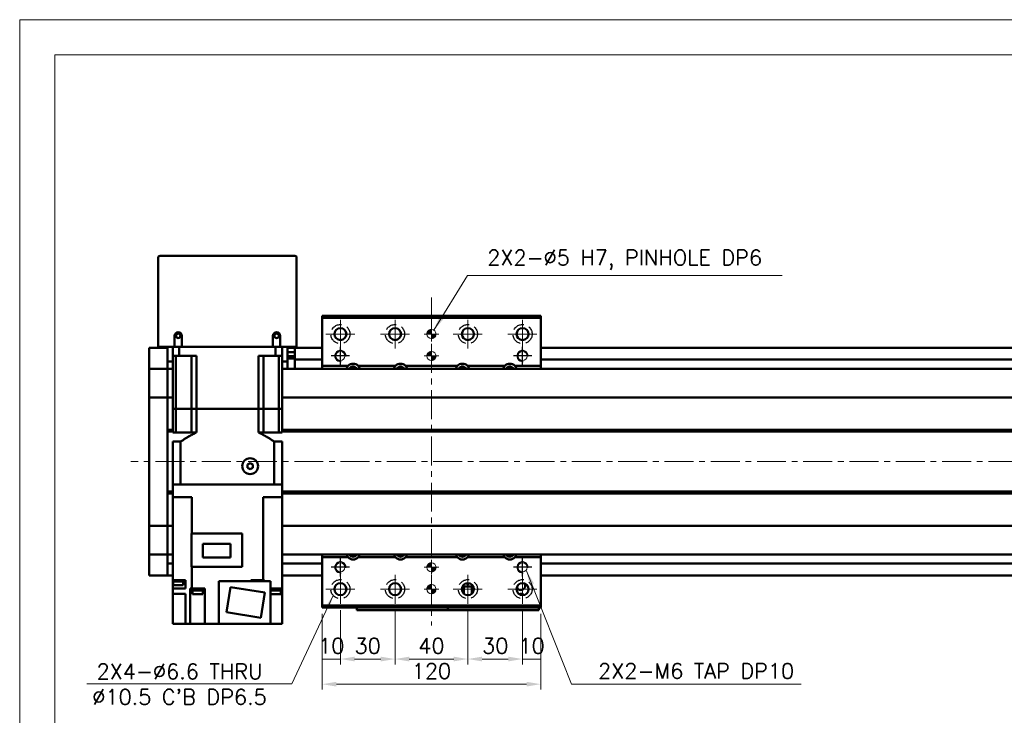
# Model space of a CAD drawing. Header units: millimetres. Extents: x 46891 to 50168, y 6223 to 9676.
# Tile 3 of 5: x 48547 to 49087, y 9294 to 9676. Entities that reach past the tile are written whole.
import ezdxf

# ---------------------------------------------------------------- set-up
doc = ezdxf.new("R2010")
doc.units = ezdxf.units.MM
doc.header["$LTSCALE"] = 0.5
doc.linetypes.add('CENTER', pattern=[50.8, 31.75, -6.35, 6.35, -6.35])
doc.linetypes.add('HIDDENX2', pattern=[19.05, 12.7, -6.35])
doc.layers.get('0').update_dxf_attribs({"lineweight": 20})
doc.layers.add('1', color=1, linetype='CENTER', lineweight=13)
doc.layers.add('외형선(ISO)', color=7, linetype='Continuous', lineweight=50)
doc.layers.add('2', color=2, linetype='HIDDENX2')
doc.layers.add('DIM', color=4, linetype='Continuous')
doc.styles.add('DSR TEXT', font='romans.shx', dxfattribs={"bigfont": 'whgtxt.shx'})
doc.styles.get("Standard").update_dxf_attribs({"font": 'romans.shx', "bigfont": 'whgtxt.shx'})
doc.dimstyles.new('DSR', dxfattribs={"dimscale": 2, "dimtxt": 3, "dimasz": 3, "dimexe": 0.5, "dimexo": 0.5, "dimgap": 0.5, "dimtad": 1, "dimdsep": 46, "dimtxsty": 'Standard', "dimcen": 2.5, "dimclrd": 4, "dimclre": 4, "dimclrt": 2, "dimadec": 0, "dimazin": 2, "dimtfac": 1, "dimtmove": 0, "dimatfit": 3, "dimfxl": 0, "dimlwd": -1, "dimlwe": -1, "dimarcsym": 0})

# ---------------------------------------------------------------- blocks, each defined once
blk = doc.blocks.new('A$C1C1952E1')
at = {"color": 1}
blk.add_lwpolyline([(0, 0), (420, 0), (420, 297), (0, 297)], close=True, dxfattribs=at)
at = {"color": 3}
blk.add_lwpolyline([(5, 5), (415, 5), (415, 292), (5, 292)], close=True, dxfattribs=at)
blk = doc.blocks.new('tap6')
blk.add_circle((0, 0), 2.5)
at = {"layer": 'DIM', "color": 1}
for p, q in [((-5.04, 0), (5.04, 0)), ((0, -5.04), (0, 5.04))]:
    blk.add_line(p, q, dxfattribs=at)
blk.add_arc((0, 0), 3, 263.303, 187.8802, dxfattribs=at)
blk = doc.blocks.new('A$C33E56CC6')
h = blk.add_hatch()
h.set_pattern_fill('ANSI31', color=256, style=0)
h.set_pattern_definition([(45, (-7065.45672, -6508.5399), (-0.0883883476, 0.0883883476), [])])
h.paths.add_polyline_path([(4, 6.5, 0.414214), (1.5, 4), (4, 4)])
h.paths.add_polyline_path([(6.5, 4), (4, 4), (4, 1.5, 0.414214)])
blk.add_circle((4, 4), 2.5)
at = {"layer": '1'}
for p, q in [((4, 0), (4, 8)), ((0, 4), (8, 4))]:
    blk.add_line(p, q, dxfattribs=at)
blk = doc.blocks.new('*D108')
at = {"color": 1, "linetype": 'ByBlock'}
for p, q in [((48722.72, 9351.56), (48722.72, 9321.8)), ((48712.72, 9349.56), (48712.72, 9321.8)), ((48722.72, 9324.8), (48712.72, 9324.8))]:
    blk.add_line(p, q, dxfattribs=at)
at = {"layer": 'Defpoints', "color": 0}
for p in [(48712.72, 9353.16), (48722.72, 9355.16), (48712.72, 9324.8)]:
    blk.add_point(p, dxfattribs=at)
at = {"color": 3, "insert": (48717.72, 9332), "char_height": 8.4, "attachment_point": 5, "style": 'DSR TEXT'}
blk.add_mtext('10', dxfattribs=at)
blk = doc.blocks.new('*D109')
at = {"color": 1, "linetype": 'ByBlock'}
for p, q in [((48722.72, 9351.56), (48722.72, 9321.8)), ((48752.72, 9351.56), (48752.72, 9321.8)), ((48744.92, 9324.8), (48730.52, 9324.8))]:
    blk.add_line(p, q, dxfattribs=at)
at = {"color": 1}
for points in [[(48730.52, 9326.1), (48730.52, 9323.5), (48722.72, 9324.8)], [(48744.92, 9326.1), (48744.92, 9323.5), (48752.72, 9324.8)]]:
    blk.add_solid(points, dxfattribs=at)
at = {"layer": 'Defpoints', "color": 0}
for p in [(48722.72, 9355.16), (48752.72, 9355.16), (48722.72, 9324.8)]:
    blk.add_point(p, dxfattribs=at)
at = {"color": 3, "insert": (48737.72, 9332), "char_height": 8.4, "attachment_point": 5, "style": 'DSR TEXT'}
blk.add_mtext('30', dxfattribs=at)
blk = doc.blocks.new('*D110')
at = {"color": 1, "linetype": 'ByBlock'}
for p, q in [((48752.72, 9351.56), (48752.72, 9321.8)), ((48792.72, 9351.56), (48792.72, 9321.8)), ((48760.52, 9324.8), (48784.92, 9324.8))]:
    blk.add_line(p, q, dxfattribs=at)
at = {"color": 1}
for points in [[(48760.52, 9326.1), (48760.52, 9323.5), (48752.72, 9324.8)], [(48784.92, 9326.1), (48784.92, 9323.5), (48792.72, 9324.8)]]:
    blk.add_solid(points, dxfattribs=at)
at = {"layer": 'Defpoints', "color": 0}
for p in [(48752.72, 9355.16), (48792.72, 9355.16), (48792.72, 9324.8)]:
    blk.add_point(p, dxfattribs=at)
at = {"color": 3, "insert": (48772.72, 9332), "char_height": 8.4, "attachment_point": 5, "style": 'DSR TEXT'}
blk.add_mtext('40', dxfattribs=at)
blk = doc.blocks.new('*D111')
at = {"color": 1, "linetype": 'ByBlock'}
for p, q in [((48792.72, 9351.56), (48792.72, 9321.8)), ((48822.72, 9351.56), (48822.72, 9321.8)), ((48800.52, 9324.8), (48814.92, 9324.8))]:
    blk.add_line(p, q, dxfattribs=at)
at = {"color": 1}
for points in [[(48800.52, 9326.1), (48800.52, 9323.5), (48792.72, 9324.8)], [(48814.92, 9326.1), (48814.92, 9323.5), (48822.72, 9324.8)]]:
    blk.add_solid(points, dxfattribs=at)
at = {"layer": 'Defpoints', "color": 0}
for p in [(48792.72, 9355.16), (48822.72, 9355.16), (48822.72, 9324.8)]:
    blk.add_point(p, dxfattribs=at)
at = {"color": 3, "insert": (48807.72, 9332), "char_height": 8.4, "attachment_point": 5, "style": 'DSR TEXT'}
blk.add_mtext('30', dxfattribs=at)
blk = doc.blocks.new('*D112')
at = {"color": 1, "linetype": 'ByBlock'}
for p, q in [((48822.72, 9351.56), (48822.72, 9321.8)), ((48832.72, 9349.56), (48832.72, 9321.8)), ((48822.72, 9324.8), (48832.72, 9324.8))]:
    blk.add_line(p, q, dxfattribs=at)
at = {"layer": 'Defpoints', "color": 0}
for p in [(48822.72, 9355.16), (48832.72, 9353.16), (48832.72, 9324.8)]:
    blk.add_point(p, dxfattribs=at)
at = {"color": 3, "insert": (48827.72, 9332), "char_height": 8.4, "attachment_point": 5, "style": 'DSR TEXT'}
blk.add_mtext('10', dxfattribs=at)
blk = doc.blocks.new('*D113')
at = {"color": 1, "linetype": 'ByBlock'}
for p, q in [((48712.72, 9349.56), (48712.72, 9308)), ((48832.72, 9349.56), (48832.72, 9308)), ((48824.92, 9311), (48720.52, 9311))]:
    blk.add_line(p, q, dxfattribs=at)
at = {"color": 1}
for points in [[(48720.52, 9312.3), (48720.52, 9309.7), (48712.72, 9311)], [(48824.92, 9312.3), (48824.92, 9309.7), (48832.72, 9311)]]:
    blk.add_solid(points, dxfattribs=at)
at = {"layer": 'Defpoints', "color": 0}
for p in [(48712.72, 9353.16), (48832.72, 9353.16), (48712.72, 9311)]:
    blk.add_point(p, dxfattribs=at)
at = {"color": 3, "insert": (48772.72, 9318.2), "char_height": 8.4, "attachment_point": 5, "style": 'DSR TEXT'}
blk.add_mtext('120', dxfattribs=at)

msp = doc.modelspace()

# ---------------------------------------------------------------- linework, layer by layer
at = {"layer": '1'}
for p, q in [((48772.72397, 9523.1632), (48772.72397, 9343.1632)), ((48722.72397, 9495.1632), (48722.72397, 9511.1632)), ((48752.72397, 9495.1632), (48752.72397, 9511.1632)), ((48792.72397, 9495.1632), (48792.72397, 9511.1632)), ((48822.72397, 9495.1632), (48822.72397, 9511.1632)), ((48714.72397, 9503.1632), (48730.72397, 9503.1632)), ((48744.72397, 9503.1632), (48760.72397, 9503.1632)), ((48784.72397, 9503.1632), (48800.72397, 9503.1632)), ((48814.72397, 9503.1632), (48830.72397, 9503.1632)), ((49627.72397, 9433.16321), (48607.72397, 9433.16321)), ((48722.72397, 9355.1632), (48722.72397, 9371.1632)), ((48752.72397, 9355.1632), (48752.72397, 9371.1632)), ((48792.72397, 9355.1632), (48792.72397, 9371.1632)), ((48822.72397, 9355.1632), (48822.72397, 9371.1632)), ((48714.72397, 9363.1632), (48730.72397, 9363.1632)), ((48744.72397, 9363.1632), (48760.72397, 9363.1632)), ((48784.72397, 9363.1632), (48800.72397, 9363.1632)), ((48814.72397, 9363.1632), (48830.72397, 9363.1632))]:
    msp.add_line(p, q, dxfattribs=at)
at = {"layer": '2'}
for centre in [(48722.72397, 9503.1632), (48752.72397, 9503.1632), (48792.72397, 9503.1632), (48822.72397, 9503.1632), (48722.72397, 9363.1632), (48752.72397, 9363.1632), (48792.72397, 9363.1632), (48822.72397, 9363.1632)]:
    msp.add_circle(centre, 5.25, dxfattribs=at)
at = {"layer": '외형선(ISO)'}
for p, q in [((48697.72397, 9546.16321), (48623.72397, 9546.16321)), ((48622.72397, 9545.16321), (48622.72397, 9496.16321)), ((48698.72397, 9496.16321), (48698.72397, 9545.16321)), ((48712.72397, 9512.1632), (48712.72397, 9513.1632)), ((48712.72397, 9513.1632), (48832.72397, 9513.1632)), ((48712.72397, 9485.6632), (48712.72397, 9512.1632)), ((48712.72397, 9512.1632), (48832.72397, 9512.1632)), ((48832.72397, 9513.1632), (48832.72397, 9512.1632)), ((48832.72397, 9512.1632), (48832.72397, 9485.6632)), ((48631.72397, 9496.16321), (48631.72397, 9502.16321)), ((48635.72397, 9502.16321), (48635.72397, 9496.16321)), ((48685.72397, 9496.16321), (48685.72397, 9502.16321)), ((48689.72397, 9502.16321), (48689.72397, 9496.16321)), ((48617.72397, 9495.66321), (48617.72397, 9492.66321)), ((48627.72397, 9495.66321), (48617.72397, 9495.66321)), ((48617.72397, 9490.80304), (48617.72397, 9492.66321)), ((48623.72397, 9496.16321), (48622.72397, 9496.16321)), ((48631.72397, 9496.16321), (48623.72397, 9496.16321)), ((48627.72397, 9496.16321), (48627.72397, 9488.16321)), ((48630.72397, 9496.16321), (48630.72397, 9491.16321)), ((48635.72397, 9496.16321), (48631.72397, 9496.16321)), ((48634.26646, 9496.16321), (48634.26646, 9491.16321)), ((48685.72397, 9496.16321), (48635.72397, 9496.16321)), ((48689.72397, 9496.16321), (48685.72397, 9496.16321)), ((48687.18149, 9496.16321), (48687.18149, 9491.16321)), ((48697.72397, 9496.16321), (48689.72397, 9496.16321)), ((48690.72397, 9496.16321), (48690.72397, 9491.16321)), ((48693.72397, 9488.16321), (48693.72397, 9496.16321)), ((48697.72397, 9495.66321), (48693.72397, 9495.66321)), ((48697.72397, 9493.26321), (48693.72397, 9493.26321)), ((48698.72397, 9496.16321), (48697.72397, 9496.16321)), ((48697.72397, 9492.66321), (48697.72397, 9495.66321)), ((48712.72397, 9495.66321), (48697.72397, 9495.66321)), ((48697.72397, 9492.66321), (48697.72397, 9490.16321)), ((49607.72397, 9495.66321), (48832.72397, 9495.66321)), ((48617.72397, 9489.89508), (48617.72397, 9490.80304)), ((48617.72397, 9484.62341), (48617.72397, 9489.89508)), ((48627.72397, 9484.16321), (48627.72397, 9488.16321)), ((48627.72397, 9488.16321), (48630.72397, 9488.16321)), ((48630.72397, 9491.16321), (48634.26646, 9491.16321)), ((48630.72397, 9462.16321), (48630.72397, 9491.16321)), ((48632.43639, 9491.16321), (48632.43639, 9462.16321)), ((48643.68725, 9491.16321), (48634.26646, 9491.16321)), ((48640.97397, 9491.16321), (48640.97397, 9462.16321)), ((48643.68725, 9462.16321), (48643.68725, 9491.16321)), ((48687.18149, 9491.16321), (48677.7607, 9491.16321)), ((48677.7607, 9462.16321), (48677.7607, 9491.16321)), ((48680.47397, 9491.16321), (48680.47397, 9462.16321)), ((48687.18149, 9491.16321), (48690.72397, 9491.16321)), ((48689.01156, 9491.16321), (48689.01156, 9462.16321)), ((48690.72397, 9462.16321), (48690.72397, 9491.16321)), ((48690.72397, 9488.16321), (48693.72397, 9488.16321)), ((48697.72397, 9490.96321), (48693.72397, 9490.96321)), ((48693.72397, 9489.6674), (48697.72397, 9489.6674)), ((48693.72397, 9488.16321), (48693.72397, 9484.16321)), ((48697.72397, 9489.16321), (48697.72397, 9490.16321)), ((48697.72397, 9489.16321), (48697.72397, 9485.16321)), ((48712.72397, 9489.16321), (48697.72397, 9489.16321)), ((49607.72397, 9489.16321), (48832.72397, 9489.16321)), ((48617.72397, 9484.16321), (48617.72397, 9484.62341)), ((48617.72397, 9484.16321), (48617.72397, 9481.4547)), ((48627.72397, 9484.16321), (48617.72397, 9484.16321)), ((48617.72397, 9481.4547), (48617.72397, 9468.85471)), ((48627.72397, 9481.4547), (48627.72397, 9484.16321)), ((48627.72397, 9484.16321), (48630.72397, 9484.16321)), ((48627.72397, 9484.16321), (48627.72397, 9481.4547)), ((48627.72397, 9468.85471), (48627.72397, 9481.4547)), ((48627.72397, 9481.4547), (48627.72397, 9468.85471)), ((48690.72397, 9484.16321), (49607.72397, 9484.16321)), ((48697.72397, 9485.16321), (48697.72397, 9484.16321)), ((48712.72397, 9485.6632), (48726.92889, 9485.6632)), ((48712.72397, 9484.16321), (48712.72397, 9485.6632)), ((48732.51906, 9485.6632), (48752.92889, 9485.6632)), ((48758.51906, 9485.6632), (48786.92889, 9485.6632)), ((48792.51906, 9485.6632), (48812.92889, 9485.6632)), ((48818.51906, 9485.6632), (48832.72397, 9485.6632)), ((48832.72397, 9485.6632), (48832.72397, 9484.16321)), ((48617.72397, 9468.39061), (48617.72397, 9468.85471)), ((48617.72397, 9468.39061), (48617.72397, 9466.39061)), ((48627.72397, 9468.39061), (48617.72397, 9468.39061)), ((48617.72397, 9399.9358), (48617.72397, 9466.39061)), ((48627.72397, 9468.85471), (48627.72397, 9468.39061)), ((48627.72397, 9468.39061), (48627.72397, 9468.85471)), ((48627.72397, 9466.39061), (48627.72397, 9468.39061)), ((48627.72397, 9468.39061), (48630.72397, 9468.39061)), ((48627.72397, 9468.39061), (48627.72397, 9466.39061)), ((48627.72397, 9466.39061), (48627.72397, 9399.9358)), ((48627.72397, 9450.66321), (48627.72397, 9466.39061)), ((48690.72397, 9468.39061), (49607.72397, 9468.39061)), ((48632.43639, 9462.16321), (48630.72397, 9462.16321)), ((48630.72397, 9462.16321), (48632.43639, 9462.16321)), ((48630.72397, 9462.16321), (48630.72397, 9449.16321)), ((48635.97397, 9462.16321), (48632.43639, 9462.16321)), ((48635.97397, 9462.16321), (48632.43639, 9462.16321)), ((48632.43639, 9462.16321), (48632.43639, 9449.16321)), ((48640.97397, 9462.16321), (48635.97397, 9462.16321)), ((48640.97397, 9462.16321), (48635.97397, 9462.16321)), ((48643.68725, 9462.16321), (48640.97397, 9462.16321)), ((48640.97397, 9462.16321), (48643.68725, 9462.16321)), ((48640.97397, 9462.16321), (48640.97397, 9449.16321)), ((48677.7607, 9462.16321), (48643.68725, 9462.16321)), ((48677.7607, 9462.16321), (48643.68725, 9462.16321)), ((48643.68725, 9462.16321), (48643.68725, 9449.16321)), ((48680.47397, 9462.16321), (48677.7607, 9462.16321)), ((48677.7607, 9462.16321), (48680.47397, 9462.16321)), ((48677.7607, 9462.16321), (48677.7607, 9449.16321)), ((48685.47397, 9462.16321), (48680.47397, 9462.16321)), ((48685.47397, 9462.16321), (48680.47397, 9462.16321)), ((48680.47397, 9462.16321), (48680.47397, 9449.16321)), ((48689.01156, 9462.16321), (48685.47397, 9462.16321)), ((48689.01156, 9462.16321), (48685.47397, 9462.16321)), ((48690.72397, 9462.16321), (48689.01156, 9462.16321)), ((48689.01156, 9462.16321), (48690.72397, 9462.16321)), ((48689.01156, 9462.16321), (48689.01156, 9449.16321)), ((48690.72397, 9462.16321), (48690.72397, 9449.16321)), ((48627.72397, 9450.66321), (48630.72397, 9450.66321)), ((48627.72397, 9450.16321), (48630.72397, 9450.16321)), ((48627.72397, 9449.66321), (48630.72397, 9449.66321)), ((48627.72397, 9416.66321), (48627.72397, 9449.66321)), ((48630.72397, 9449.16321), (48632.43639, 9449.16321)), ((48632.43639, 9449.16321), (48640.97397, 9449.16321)), ((48640.97397, 9449.16321), (48643.68725, 9449.16321)), ((48677.7607, 9449.16321), (48680.47397, 9449.16321)), ((48689.01156, 9449.16321), (48680.47397, 9449.16321)), ((48689.01156, 9449.16321), (48690.72397, 9449.16321)), ((48690.72397, 9450.66321), (49593.75535, 9450.66321)), ((48690.72397, 9450.16321), (49594.22397, 9450.16321)), ((48690.72397, 9449.66321), (49593.75535, 9449.66321)), ((48630.72397, 9444.16321), (48635.02864, 9444.16321)), ((48630.72397, 9444.16321), (48630.72397, 9420.66321)), ((48635.02864, 9444.16321), (48635.02864, 9420.66321)), ((48686.4193, 9444.16321), (48690.72397, 9444.16321)), ((48686.4193, 9444.16321), (48686.4193, 9420.66321)), ((48690.72397, 9444.16321), (48690.72397, 9420.66321)), ((48673.22397, 9432.39526), (48671.72397, 9431.52923)), ((48674.72397, 9431.52923), (48673.22397, 9432.39526)), ((48671.72397, 9431.52923), (48671.72397, 9429.79718)), ((48671.72397, 9429.79718), (48673.22397, 9428.93116)), ((48673.22397, 9428.93116), (48674.72397, 9429.79718)), ((48674.72397, 9429.79718), (48674.72397, 9431.52923)), ((48627.72397, 9416.66321), (48630.72397, 9416.66321)), ((48627.72397, 9416.16321), (48630.72397, 9416.16321)), ((48630.72397, 9413.66321), (48630.72397, 9420.66321)), ((48630.72397, 9420.66321), (48630.72844, 9420.66321)), ((48630.72844, 9420.66321), (48635.02342, 9420.66321)), ((48635.02342, 9420.66321), (48635.02864, 9420.66321)), ((48686.4193, 9420.66321), (48635.02864, 9420.66321)), ((48635.22397, 9420.66321), (48686.22397, 9420.66321)), ((48686.4193, 9420.66321), (48686.42452, 9420.66321)), ((48686.42452, 9420.66321), (48690.7195, 9420.66321)), ((48690.7195, 9420.66321), (48690.72397, 9420.66321)), ((48690.72397, 9413.66321), (48690.72397, 9420.66321)), ((48690.72397, 9416.66321), (49593.75535, 9416.66321)), ((48690.72397, 9416.16321), (49594.22397, 9416.16321)), ((48627.72397, 9415.66321), (48630.72397, 9415.66321)), ((48627.72397, 9399.9358), (48627.72397, 9415.66321)), ((48630.72397, 9413.66321), (48630.72397, 9368.06321)), ((48635.22397, 9413.66321), (48630.72397, 9413.66321)), ((48635.22397, 9413.66321), (48641.16461, 9413.66321)), ((48641.16461, 9413.66321), (48641.16461, 9393.76321)), ((48680.28334, 9413.66321), (48686.22397, 9413.66321)), ((48680.28334, 9413.66321), (48680.28334, 9368.06321)), ((48690.72397, 9413.66321), (48686.22397, 9413.66321)), ((48690.72397, 9415.66321), (49593.75535, 9415.66321)), ((48690.72397, 9413.66321), (48690.72397, 9363.56321)), ((48617.72397, 9399.9358), (48617.72397, 9397.9358)), ((48627.72397, 9397.9358), (48627.72397, 9399.9358)), ((48627.72397, 9399.9358), (48627.72397, 9397.9358)), ((48617.72397, 9397.47171), (48617.72397, 9397.9358)), ((48627.72397, 9397.9358), (48617.72397, 9397.9358)), ((48617.72397, 9397.47171), (48617.72397, 9384.87171)), ((48627.72397, 9397.9358), (48627.72397, 9397.47171)), ((48627.72397, 9397.9358), (48630.72397, 9397.9358)), ((48627.72397, 9397.47171), (48627.72397, 9397.9358)), ((48627.72397, 9384.87171), (48627.72397, 9397.47171)), ((48627.72397, 9397.47171), (48627.72397, 9384.87171)), ((48690.72397, 9397.9358), (49607.72397, 9397.9358)), ((48640.92397, 9393.76321), (48668.72397, 9393.76321)), ((48640.92397, 9393.76321), (48640.92397, 9375.41321)), ((48668.72397, 9393.76321), (48668.72397, 9375.41321)), ((48617.72397, 9384.87171), (48617.72397, 9382.16321)), ((48627.72397, 9382.16321), (48627.72397, 9384.87171)), ((48627.72397, 9384.87171), (48627.72397, 9382.16321)), ((48647.27397, 9380.53821), (48647.27397, 9387.98821)), ((48647.27397, 9387.98821), (48662.37397, 9387.98821)), ((48662.37397, 9387.98821), (48662.37397, 9380.53821)), ((48617.72397, 9381.703), (48617.72397, 9382.16321)), ((48627.72397, 9382.16321), (48617.72397, 9382.16321)), ((48617.72397, 9376.43133), (48617.72397, 9381.703)), ((48627.72397, 9382.16321), (48627.72397, 9381.703)), ((48627.72397, 9382.16321), (48630.72397, 9382.16321)), ((48627.72397, 9381.703), (48627.72397, 9376.43133)), ((48662.37397, 9380.53821), (48647.27397, 9380.53821)), ((48690.72397, 9382.16321), (49607.72397, 9382.16321)), ((48712.72397, 9380.6632), (48712.72397, 9382.16321)), ((48726.92889, 9380.6632), (48712.72397, 9380.6632)), ((48712.72397, 9354.1632), (48712.72397, 9380.6632)), ((48752.92889, 9380.6632), (48732.51906, 9380.6632)), ((48786.92889, 9380.6632), (48758.51906, 9380.6632)), ((48812.92889, 9380.6632), (48792.51906, 9380.6632)), ((48832.72397, 9380.6632), (48818.51906, 9380.6632)), ((48832.72397, 9382.16321), (48832.72397, 9380.6632)), ((48832.72397, 9380.6632), (48832.72397, 9354.1632)), ((48617.72397, 9375.52337), (48617.72397, 9376.43133)), ((48617.72397, 9373.66321), (48617.72397, 9375.52337)), ((48617.72397, 9373.66321), (48617.72397, 9370.66321)), ((48630.72397, 9377.16321), (48627.72397, 9377.16321)), ((48627.72397, 9376.43133), (48627.72397, 9375.52337)), ((48627.72397, 9373.66321), (48627.72397, 9375.52337)), ((48627.72397, 9375.52337), (48627.72397, 9373.66321)), ((48627.72397, 9373.66321), (48627.72397, 9370.66321)), ((48627.72397, 9370.66321), (48627.72397, 9373.66321)), ((48668.72397, 9375.41321), (48640.92397, 9375.41321)), ((48641.16461, 9363.56321), (48641.16461, 9375.41321)), ((48712.72397, 9377.16321), (48690.72397, 9377.16321)), ((49607.72397, 9377.16321), (48832.72397, 9377.16321)), ((48627.72397, 9370.66321), (48617.72397, 9370.66321)), ((48630.72397, 9370.66321), (48627.72397, 9370.66321)), ((48630.68906, 9368.06321), (48630.72397, 9368.06321)), ((48630.68906, 9368.06321), (48630.68906, 9367.36321)), ((48636.28395, 9368.06321), (48630.72397, 9368.06321)), ((48636.28395, 9368.06321), (48637.72397, 9368.06321)), ((48636.58906, 9368.06321), (48636.58906, 9367.36321)), ((48637.72397, 9363.56321), (48637.72397, 9368.06321)), ((48656.02397, 9367.56321), (48684.42397, 9367.56321)), ((48656.02397, 9344.06321), (48656.02397, 9367.56321)), ((48676.93419, 9368.06321), (48673.52397, 9368.06321)), ((48673.52397, 9368.06321), (48673.52397, 9367.56321)), ((48674.43673, 9368.06321), (48674.43673, 9367.56321)), ((48676.93419, 9368.06321), (48677.83926, 9368.06321)), ((48680.28334, 9368.06321), (48677.83926, 9368.06321)), ((48680.68265, 9368.06321), (48680.28334, 9368.06321)), ((48680.33673, 9368.06321), (48680.33673, 9367.56321)), ((48680.68265, 9368.06321), (48681.00078, 9368.06321)), ((48681.00078, 9368.06321), (48681.00078, 9367.56321)), ((48684.42397, 9344.06321), (48684.42397, 9367.56321)), ((48712.72397, 9370.66321), (48690.72397, 9370.66321)), ((48690.72397, 9368.06321), (48690.75889, 9368.06321)), ((48690.75889, 9368.06321), (48690.75889, 9367.36321)), ((49607.72397, 9370.66321), (48832.72397, 9370.66321)), ((48636.58906, 9367.36321), (48630.68906, 9367.36321)), ((48630.72397, 9367.36321), (48630.72397, 9363.56321)), ((48630.72397, 9360.56321), (48630.72397, 9363.56321)), ((48630.72397, 9363.56321), (48636.28395, 9363.56321)), ((48630.83906, 9367.36321), (48630.83906, 9365.36321)), ((48636.43906, 9365.36321), (48630.83906, 9365.36321)), ((48637.72397, 9363.56321), (48636.28395, 9363.56321)), ((48636.43906, 9367.36321), (48636.43906, 9365.36321)), ((48640.21589, 9344.06321), (48640.21589, 9363.56321)), ((48640.21589, 9363.56321), (48640.7653, 9363.56321)), ((48641.16461, 9363.56321), (48640.7653, 9363.56321)), ((48648.22397, 9363.56321), (48641.16461, 9363.56321)), ((48641.42801, 9363.56321), (48641.42801, 9363.06321)), ((48647.42801, 9363.06321), (48641.42801, 9363.06321)), ((48641.47801, 9363.06321), (48641.47801, 9362.36321)), ((48647.37801, 9362.36321), (48641.47801, 9362.36321)), ((48641.62801, 9362.36321), (48641.62801, 9360.36321)), ((48647.22801, 9362.36321), (48647.22801, 9360.36321)), ((48647.37801, 9363.06321), (48647.37801, 9362.36321)), ((48647.42801, 9363.56321), (48647.42801, 9363.06321)), ((48648.22397, 9344.06321), (48648.22397, 9363.56321)), ((48660.24589, 9350.43552), (48662.43598, 9364.26315)), ((48662.43598, 9364.26315), (48681.20205, 9361.2909)), ((48684.42397, 9363.56321), (48685.16399, 9363.56321)), ((48690.21268, 9363.06321), (48684.42397, 9363.06321)), ((48690.16268, 9362.36321), (48684.42397, 9362.36321)), ((48690.72397, 9363.56321), (48685.16399, 9363.56321)), ((48690.01268, 9362.36321), (48690.01268, 9360.36321)), ((48690.16268, 9363.06321), (48690.16268, 9362.36321)), ((48690.21268, 9363.56321), (48690.21268, 9363.06321)), ((48690.75889, 9367.36321), (48690.72397, 9367.36321)), ((48690.72397, 9363.56321), (48690.72397, 9344.06321)), ((48789.72397, 9364.53798), (48789.72397, 9361.78843)), ((48790.22397, 9364.66322), (48789.78459, 9364.66322)), ((48795.66334, 9364.66324), (48789.7846, 9364.66324)), ((48790.22397, 9364.66322), (48790.52397, 9364.66322)), ((48790.22397, 9361.00914), (48790.22397, 9364.66322)), ((48794.92397, 9364.66322), (48790.52397, 9364.66322)), ((48790.52397, 9364.66322), (48790.52397, 9360.70353)), ((48792.31098, 9366.43726), (48792.12397, 9366.06324)), ((48792.12397, 9366.06324), (48792.32397, 9366.06324)), ((48792.32397, 9366.06324), (48792.32397, 9365.66324)), ((48792.32397, 9365.66324), (48793.12397, 9365.66324)), ((48793.12397, 9366.06324), (48793.32397, 9366.06324)), ((48793.12397, 9365.66324), (48793.12397, 9366.06324)), ((48793.32397, 9366.06324), (48793.13696, 9366.43726)), ((48794.92397, 9364.66322), (48795.22397, 9364.66322)), ((48794.92397, 9360.70353), (48794.92397, 9364.66322)), ((48795.66335, 9364.66322), (48795.22397, 9364.66322)), ((48795.22397, 9364.66322), (48795.22397, 9361.00914)), ((48795.72397, 9364.53798), (48795.72397, 9361.78843)), ((48630.72397, 9344.06321), (48630.72397, 9360.56321)), ((48636.28395, 9360.56321), (48630.72397, 9360.56321)), ((48636.28395, 9360.56321), (48637.72397, 9360.56321)), ((48637.72397, 9344.06321), (48637.72397, 9360.56321)), ((48647.22801, 9360.36321), (48641.62801, 9360.36321)), ((48681.20205, 9361.2909), (48679.01197, 9347.46326)), ((48690.01268, 9360.36321), (48684.42397, 9360.36321)), ((48712.72397, 9353.1632), (48712.72397, 9354.1632)), ((48832.72397, 9354.1632), (48712.72397, 9354.1632)), ((48712.72397, 9353.1632), (48832.72397, 9353.1632)), ((48731.72397, 9353.1632), (48731.72397, 9351.66325)), ((48731.72397, 9351.66323), (48731.72397, 9351.66325)), ((48731.72397, 9351.66323), (48781.72397, 9351.66323)), ((48734.72397, 9351.66325), (48778.72397, 9351.66325)), ((48781.72397, 9351.66325), (48781.72397, 9353.1632)), ((48781.72397, 9353.1632), (48781.72397, 9351.66325)), ((48781.72397, 9351.66323), (48781.72397, 9351.66325)), ((48781.72397, 9351.66323), (48831.72397, 9351.66323)), ((48784.72397, 9351.66325), (48828.72397, 9351.66325)), ((48831.72397, 9351.66325), (48831.72397, 9353.1632)), ((48832.72397, 9354.1632), (48832.72397, 9353.1632)), ((48679.01197, 9347.46326), (48660.24589, 9350.43552)), ((48634.22397, 9344.06321), (48630.72397, 9344.06321)), ((48634.22397, 9344.06321), (48637.72397, 9344.06321)), ((48637.72397, 9344.06321), (48640.21589, 9344.06321)), ((48644.72397, 9344.06321), (48640.21589, 9344.06321)), ((48644.72397, 9344.06321), (48648.22397, 9344.06321)), ((48656.02397, 9344.06321), (48648.22397, 9344.06321)), ((48684.42397, 9344.06321), (48656.02397, 9344.06321)), ((48684.42397, 9344.06321), (48686.72397, 9344.06321)), ((48690.72397, 9344.06321), (48686.72397, 9344.06321))]:
    msp.add_line(p, q, dxfattribs=at)
for centre, radius in [((48633.72397, 9502.16321), 1.2295), ((48687.72397, 9502.16321), 1.2295), ((48722.72397, 9503.1632), 3.3), ((48752.72397, 9503.1632), 3.3), ((48792.72397, 9503.1632), 3.3), ((48822.72397, 9503.1632), 3.3), ((48673.22397, 9430.66321), 4.35), ((48722.72397, 9363.1632), 3.3), ((48752.72397, 9363.1632), 3.3), ((48792.72397, 9363.1632), 3.3), ((48822.72397, 9363.1632), 3.3)]:
    msp.add_circle(centre, radius, dxfattribs=at)
for centre, radius, start, end in [((48623.72397, 9545.16321), 1, 90, 180), ((48697.72397, 9545.16321), 1, 0, 90), ((48633.72397, 9502.16321), 2, 0, 180), ((48687.72397, 9502.16321), 2, 0, 180), ((48729.72397, 9483.1632), 3.75, 41.8103149, 138.1896851), ((48755.72397, 9483.1632), 3.75, 41.8103149, 138.1896851), ((48789.72397, 9483.1632), 3.75, 41.8103149, 138.1896851), ((48815.72397, 9483.1632), 3.75, 41.8103149, 138.1896851), ((48729.72397, 9483.1632), 3.75, 138.1896853, 164.5339428), ((48729.72397, 9483.1632), 2.25, 26.3878847, 153.6121153), ((48729.72397, 9483.1632), 2, 30.0000986, 149.9999014), ((48729.72397, 9483.1632), 3.75, 15.4660572, 41.8103147), ((48755.72397, 9483.1632), 3.75, 138.1896853, 164.5339428), ((48755.72397, 9483.1632), 2.25, 26.3878847, 153.6121153), ((48755.72397, 9483.1632), 2, 30.0001286, 149.9998714), ((48755.72397, 9483.1632), 3.75, 15.4660572, 41.8103147), ((48789.72397, 9483.1632), 3.75, 138.1896853, 164.5339428), ((48789.72397, 9483.1632), 2.25, 26.3878847, 153.6121153), ((48789.72397, 9483.1632), 2, 30.0000685, 149.9999315), ((48789.72397, 9483.1632), 3.75, 15.4660572, 41.8103147), ((48815.72397, 9483.1632), 3.75, 138.1896853, 164.5339428), ((48815.72397, 9483.1632), 2.25, 26.3878847, 153.6121153), ((48815.72397, 9483.1632), 2, 30.0000986, 149.9999014), ((48815.72397, 9483.1632), 3.75, 15.4660572, 41.8103147), ((48729.72397, 9383.1632), 3.75, 195.4659627, 221.8103147), ((48729.72397, 9383.1632), 3.75, 221.8103149, 318.1896851), ((48729.72397, 9383.1632), 2.25, 206.3877153, 333.6122847), ((48729.72397, 9383.1632), 2, 209.9999015, 330.0000985), ((48729.72397, 9383.1632), 3.75, 318.1896853, 344.5340373), ((48755.72397, 9383.1632), 3.75, 195.4659627, 221.8103147), ((48755.72397, 9383.1632), 3.75, 221.8103149, 318.1896851), ((48755.72397, 9383.1632), 2.25, 206.3877153, 333.6122847), ((48755.72397, 9383.1632), 2, 209.9998714, 330.0001286), ((48755.72397, 9383.1632), 3.75, 318.1896853, 344.5340373), ((48789.72397, 9383.1632), 3.75, 195.4659627, 221.8103147), ((48789.72397, 9383.1632), 3.75, 221.8103149, 318.1896851), ((48789.72397, 9383.1632), 2.25, 206.3877153, 333.6122847), ((48789.72397, 9383.1632), 2, 209.9999315, 330.0000685), ((48789.72397, 9383.1632), 3.75, 318.1896853, 344.5340373), ((48815.72397, 9383.1632), 3.75, 195.4659627, 221.8103147), ((48815.72397, 9383.1632), 3.75, 221.8103149, 318.1896851), ((48815.72397, 9383.1632), 2.25, 206.3877153, 333.6122847), ((48815.72397, 9383.1632), 2, 209.9999015, 330.0000985), ((48815.72397, 9383.1632), 3.75, 318.1896853, 344.5340373), ((48821.72397, 9365.16321), 2.5, 208.4103156, 24.7196296), ((48821.72397, 9358.16321), 2.5, 45.5992683, 111.7808365)]:
    msp.add_arc(centre, radius, start, end, dxfattribs=at)
for centre, major_axis, start_param, end_param in [((48734.72397, 9351.66325), (-3, 0), 4.712422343, 6.283252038), ((48778.72397, 9351.66325), (3, 0), 0.000033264, 1.570796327), ((48784.72397, 9351.66325), (-3, 0), 4.712460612, 6.283328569), ((48828.72397, 9351.66325), (3, 0), 0.000071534, 1.570796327)]:
    msp.add_ellipse(centre, major_axis=major_axis, ratio=0.00001, start_param=start_param, end_param=end_param, dxfattribs=at)
for points, weights in [([(48643.68725, 9449.16321), (48639.65047, 9447.16977), (48635.02864, 9444.16321)], [1.45736434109, 1.41367336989, 1.35251798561]), ([(48686.4193, 9444.16321), (48681.79748, 9447.16977), (48677.7607, 9449.16321)], [1.35251798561, 1.41367336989, 1.45736434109])]:
    msp.add_rational_spline(points, weights, degree=2, dxfattribs=at)

# ---------------------------------------------------------------- block references
at = {"xscale": 3.861000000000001, "yscale": 3.861000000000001, "zscale": 3.861000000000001}
msp.add_blockref('A$C1C1952E1', (48546.67132, 8528.99552), dxfattribs=at)
for p in [(48768.72397, 9499.1632), (48768.72397, 9487.1632), (48768.72397, 9371.1632), (48768.72397, 9359.1632)]:
    msp.add_blockref('A$C33E56CC6', p)
at = {"rotation": 90}
for p in [(48722.72397, 9491.1632), (48822.72397, 9491.1632), (48722.72397, 9375.1632), (48822.72397, 9375.1632)]:
    msp.add_blockref('tap6', p, dxfattribs=at)

# ---------------------------------------------------------------- texts
at = {"color": 3, "char_height": 8.4, "style": 'DSR TEXT'}
for s, insert, attachment_point in [('2X2-%%C5 H7, PINHOLE DP6', (48803.36317, 9538.36442), 7), ("2X4-%%C6.6 THRU\\P%%C10.5 C'B DP6.5", (48634.43151, 9310.97779), 5), ('2X2-M6 TAP DP10', (48918.01551, 9318.23697), 5)]:
    msp.add_mtext(s, dxfattribs=dict(at, insert=insert, attachment_point=attachment_point))

# ---------------------------------------------------------------- dimensions: what is measured, and where the dimension line sits
for base, p1, p2, picture, middle in [((48712.72397, 9324.80428), (48722.72397, 9355.1632), (48712.72397, 9353.1632), '*D108', (48717.72397, 9332.00428)), ((48712.72397, 9311.00233), (48832.72397, 9353.1632), (48712.72397, 9353.1632), '*D113', (48772.72397, 9318.20233)), ((48722.72397, 9324.80428), (48752.72397, 9355.1632), (48722.72397, 9355.1632), '*D109', (48737.72397, 9332.00428)), ((48792.72397, 9324.80428), (48752.72397, 9355.1632), (48792.72397, 9355.1632), '*D110', (48772.72397, 9332.00428)), ((48822.72397, 9324.80428), (48792.72397, 9355.1632), (48822.72397, 9355.1632), '*D111', (48807.72397, 9332.00428)), ((48832.72397, 9324.80428), (48822.72397, 9355.1632), (48832.72397, 9353.1632), '*D112', (48827.72397, 9332.00428))]:
    dim = msp.add_linear_dim(base=base, p1=p1, p2=p2, dimstyle='DSR', override={"dimscale": 3, "dimtxt": 2.8, "dimasz": 2.600136, "dimexe": 1, "dimexo": 1.2, "dimgap": 1, "dimdec": 4, "dimtxsty": 'DSR TEXT', "dimclrd": 1, "dimclre": 1, "dimclrt": 3, "dimtdec": 4, "dimtix": 1})
    dim.commit()
    dim.dimension.update_dxf_attribs({"geometry": picture, "text_midpoint": middle})

# ---------------------------------------------------------------- leaders
at = {"annotation_type": 0, "has_hookline": 1}
for points, hookline_direction, text_width in [([(48774.05122, 9505.28179), (48792.56276, 9535.36442), (48800.36317, 9535.36442)], 0, 161.875), ([(48824.92557, 9373.12532), (48849.5901, 9311.03697), (48857.39051, 9311.03697)], 0, 115.25), ([(48718.77166, 9359.70752), (48696.05691, 9311.0998), (48688.25651, 9311.0998)], 1, 101.65)]:
    msp.add_leader(points, dimstyle='DSR', override={"dimscale": 3, "dimtxt": 2.8, "dimasz": 2.600136, "dimexe": 1, "dimexo": 1.2, "dimgap": 1, "dimdec": 4, "dimtxsty": 'DSR TEXT', "dimclrd": 1, "dimclre": 1, "dimclrt": 3, "dimtdec": 4, "dimtix": 1}, dxfattribs=dict(at, hookline_direction=hookline_direction, text_width=text_width))

doc.saveas('drawing.dxf')
